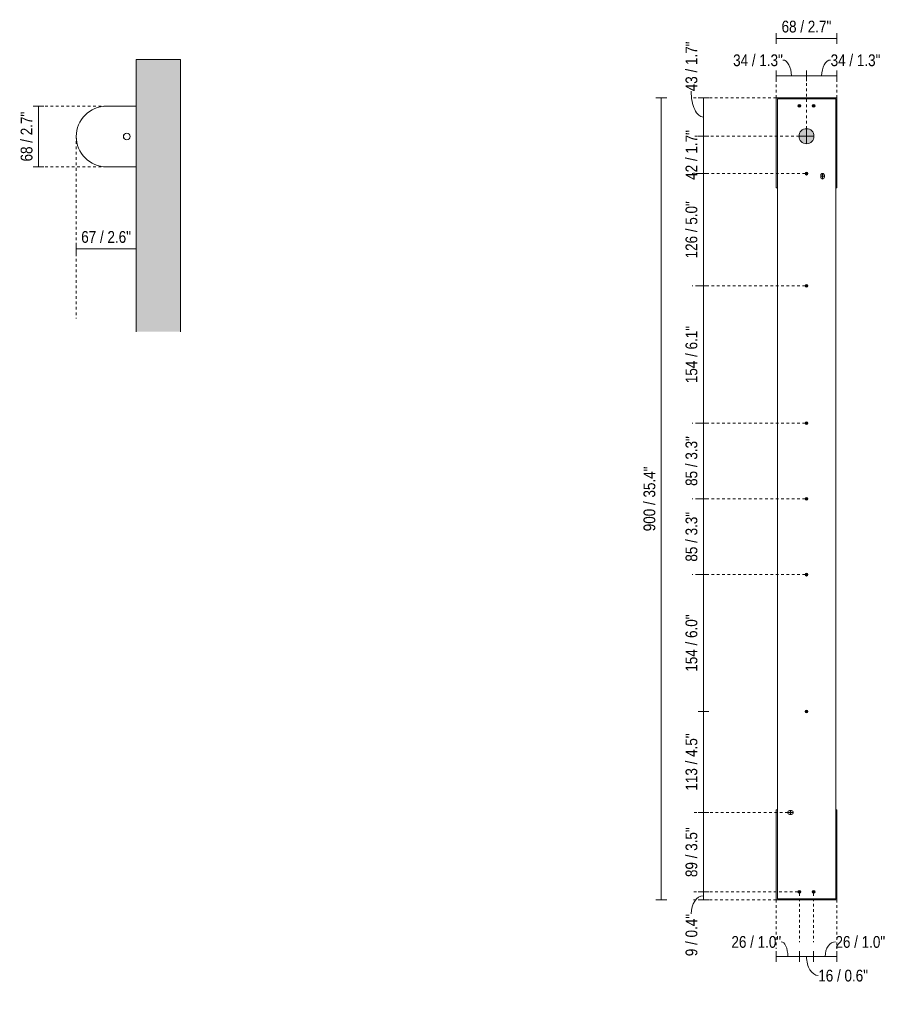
# Model space of a CAD drawing. Header units: millimetres. Extents: x -3417 to -1267, y -460 to 7069.
# Tile 2 of 3: x -2250 to -1267, y -460 to 645. Entities that reach past the tile are written whole.
import ezdxf

# ---------------------------------------------------------------- set-up
doc = ezdxf.new("R2010")
doc.units = ezdxf.units.MM
doc.linetypes.add('Dash', pattern=[6, 3, -3])
for name, color, linetype, lineweight in [('Cotas', 7, 'Continuous', 9), ('Cotas-6', 7, 'Continuous', 9), ('Elementos de detalle', 7, 'Continuous', 9), ('Lighthing Fixture Detail Wide Black', 7, 'Continuous', 20), ('Lighthing Fixture Dim Black SOL', 7, 'Continuous', 9), ('Luminarias', 7, 'Continuous', 20), ('Muros', 7, 'Continuous', 9), ('Patrón de corte', 7, 'Continuous', 9)]:
    doc.layers.add(name, color=color, linetype=linetype, lineweight=lineweight)
doc.layers.add('Lighthing Fixture Dim Grey Dash', color=7, linetype='Dash', lineweight=9, true_color=0xd2d2d2)
doc.styles.add('Arial Narrow', font='ARIALN.TTF', dxfattribs={"height": 13.2})
doc.dimstyles.new('FARO_-_2_2mm_Arial_Narrow_mm_Inch_Left', dxfattribs={"dimscale": 304.8, "dimtxt": 13.509289, "dimasz": 0, "dimexe": 0.019685, "dimexo": 0.0625, "dimgap": 0.009843, "dimtad": 1, "dimdec": 0, "dimzin": 0, "dimdsep": 46, "dimtxsty": 'Arial Narrow', "dimblk1": 'NONE', "dimblk2": 'NONE', "dimsah": 1, "dimcen": 0.09, "dimadec": 0, "dimazin": 0, "dimtfac": 1, "dimtdec": 4, "dimtix": 1, "dimtmove": 0, "dimatfit": 3, "dimfxl": 0.019685, "dimfxlon": 1, "dimtvp": 1, "dimtolj": 1, "dimtzin": 0, "dimarcsym": 2})
doc.dimstyles.new('FARO_-_2_2mm_Arial_Narrow_mm_Inch_Left_1', dxfattribs={"dimscale": 304.8, "dimtxt": 13.509289, "dimasz": 0, "dimexe": 0.019685, "dimexo": 0.0625, "dimgap": 0.009843, "dimtad": 1, "dimdec": 0, "dimzin": 0, "dimdsep": 46, "dimtxsty": 'Arial Narrow', "dimblk1": 'NONE', "dimblk2": 'NONE', "dimsah": 1, "dimcen": 0.09, "dimadec": 0, "dimazin": 0, "dimtfac": 1, "dimtdec": 4, "dimtix": 1, "dimtmove": 1, "dimatfit": 3, "dimfxl": 0.019685, "dimfxlon": 1, "dimtvp": 1, "dimtolj": 1, "dimtzin": 0, "dimarcsym": 2})
doc.dimstyles.new('FARO_-_2_2mm_Arial_Narrow_mm_Inch_Right', dxfattribs={"dimscale": 304.8, "dimtxt": 13.509289, "dimasz": 0, "dimexe": 0.019685, "dimexo": 0.0625, "dimgap": 0.009843, "dimtad": 1, "dimdec": 0, "dimzin": 0, "dimdsep": 46, "dimtxsty": 'Arial Narrow', "dimblk1": 'NONE', "dimblk2": 'NONE', "dimsah": 1, "dimcen": 0.09, "dimadec": 0, "dimazin": 0, "dimtfac": 1, "dimtdec": 4, "dimtix": 1, "dimtmove": 1, "dimatfit": 3, "dimfxl": 0.019685, "dimfxlon": 1, "dimtvp": 1, "dimtolj": 1, "dimtzin": 0, "dimarcsym": 2})
doc.dimstyles.new('FARO_-_2_2mm_Arial_Narrow_mm_Inch_Right_1', dxfattribs={"dimscale": 304.8, "dimtxt": 13.509289, "dimasz": 0, "dimexe": 0.019685, "dimexo": 0.0625, "dimgap": 0.009843, "dimtad": 1, "dimdec": 0, "dimzin": 0, "dimdsep": 46, "dimtxsty": 'Arial Narrow', "dimblk1": 'NONE', "dimblk2": 'NONE', "dimsah": 1, "dimcen": 0.09, "dimadec": 0, "dimazin": 0, "dimtfac": 1, "dimtdec": 4, "dimtix": 1, "dimtmove": 0, "dimatfit": 3, "dimfxl": 0.019685, "dimfxlon": 1, "dimtvp": 1, "dimtolj": 1, "dimtzin": 0, "dimarcsym": 2})

# ---------------------------------------------------------------- blocks, each defined once
blk = doc.blocks.new('62834 - 62832 KIVA 600 Chrome wall lamp-592721-Lateral_PDF')
at = {"layer": 'Luminarias'}
for p, q in [((-3269, 547.7), (-3302.2, 547.7)), ((-3269, 479.7), (-3269, 547.7)), ((-3302.2, 479.7), (-3269, 479.7))]:
    blk.add_line(p, q, dxfattribs=at)
for centre, radius, start, end in [((-3302.2, 513.7), 34, 90, 270), ((-3279.5, 513.7), 3.8, 90, 270), ((-3279.5, 513.7), 3.72, 90, 270), ((-3279.5, 513.7), 3.8, 270, 90), ((-3279.5, 513.7), 3.72, 270, 90)]:
    blk.add_arc(centre, radius, start, end, dxfattribs=at)
blk = doc.blocks.new('DIMBLOCK5-Lateral_PDF')
at = {"layer": 'Cotas-6', "color": 251, "true_color": 0x5b5b5b}
for p, q in [((-2229, 547.7), (-2235, 547.7)), ((-2229, 547.7), (-2229, 479.7)), ((-2229, 547.7), (-2223, 547.7)), ((-2229, 479.7), (-2235, 479.7)), ((-2229, 479.7), (-2223, 479.7))]:
    blk.add_line(p, q, dxfattribs=at)
at = {"layer": 'Cotas-6', "color": 0, "insert": (-2249, 485.7), "char_height": 13.2, "width": 67.16, "attachment_point": 1, "rotation": 90, "line_spacing_factor": 0.974696, "style": 'Arial Narrow'}
blk.add_mtext('68 / 2.7"', dxfattribs=at)
blk = doc.blocks.new('_None')
blk = doc.blocks.new('DIMBLOCK6-Lateral_PDF')
at = {"layer": 'Cotas-6', "color": 251, "true_color": 0x5b5b5b}
for p, q in [((-2186.6, 387.5), (-2186.6, 393.5)), ((-2186.6, 387.5), (-2119.4, 387.5)), ((-2186.6, 387.5), (-2186.6, 381.5)), ((-2119.4, 387.5), (-2119.4, 393.5)), ((-2119.4, 387.5), (-2119.4, 381.5))]:
    blk.add_line(p, q, dxfattribs=at)
at = {"layer": 'Cotas-6', "color": 0, "insert": (-2181, 407.6), "char_height": 13.2, "width": 67.16, "attachment_point": 1, "line_spacing_factor": 0.974696, "style": 'Arial Narrow'}
blk.add_mtext('67 / 2.6"', dxfattribs=at)
blk = doc.blocks.new('DIMBLOCK7-Alzado_PDF Fixing')
at = {"layer": 'Cotas-6', "color": 251, "true_color": 0x5b5b5b}
for p, q in [((-1400.7, -406.6), (-1400.7, -400.6)), ((-1400.7, -406.6), (-1374.7, -406.6)), ((-1400.7, -406.6), (-1400.7, -412.6)), ((-1374.7, -406.6), (-1374.7, -400.6)), ((-1374.7, -406.6), (-1374.7, -412.6))]:
    blk.add_line(p, q, dxfattribs=at)
blk.add_ellipse((-1395, -406.6), major_axis=(0, 16.6), ratio=0.441863, start_param=4.712389, end_param=6.283185, dxfattribs=at)
at = {"layer": 'Cotas-6', "color": 0, "insert": (-1451, -383.6), "char_height": 13.2, "width": 67.16, "attachment_point": 1, "line_spacing_factor": 0.974696, "style": 'Arial Narrow'}
blk.add_mtext('26 / 1.0"', dxfattribs=at)
blk = doc.blocks.new('DIMBLOCK8-Alzado_PDF Fixing')
at = {"layer": 'Cotas-6', "color": 251, "true_color": 0x5b5b5b}
for p, q in [((-1374.7, -406.6), (-1374.7, -400.6)), ((-1374.7, -406.6), (-1358.7, -406.6)), ((-1374.7, -406.6), (-1374.7, -412.6)), ((-1358.7, -406.6), (-1358.7, -400.6)), ((-1358.7, -406.6), (-1358.7, -412.6))]:
    blk.add_line(p, q, dxfattribs=at)
blk.add_ellipse((-1353.5, -406.6), major_axis=(0, 21.2), ratio=0.623223, start_param=1.570796, end_param=3.141593, dxfattribs=at)
at = {"layer": 'Cotas-6', "color": 0, "insert": (-1353.5, -421.4), "char_height": 13.2, "width": 67.16, "attachment_point": 1, "line_spacing_factor": 0.974696, "style": 'Arial Narrow'}
blk.add_mtext('16 / 0.6"', dxfattribs=at)
blk = doc.blocks.new('DIMBLOCK9-Alzado_PDF Fixing')
at = {"layer": 'Cotas-6', "color": 251, "true_color": 0x5b5b5b}
for p, q in [((-1358.7, -406.6), (-1358.7, -400.6)), ((-1358.7, -406.6), (-1332.7, -406.6)), ((-1358.7, -406.6), (-1358.7, -412.6)), ((-1332.7, -406.6), (-1332.7, -400.6)), ((-1332.7, -406.6), (-1332.7, -412.6))]:
    blk.add_line(p, q, dxfattribs=at)
blk.add_ellipse((-1334.2, -406.6), major_axis=(0, 16.6), ratio=0.694772, start_param=0, end_param=1.570796, dxfattribs=at)
at = {"layer": 'Cotas-6', "color": 0, "insert": (-1334.2, -383.6), "char_height": 13.2, "width": 67.16, "attachment_point": 1, "line_spacing_factor": 0.974696, "style": 'Arial Narrow'}
blk.add_mtext('26 / 1.0"', dxfattribs=at)
blk = doc.blocks.new('DIMBLOCK10-Alzado_PDF Fixing')
at = {"layer": 'Cotas-6', "color": 251, "true_color": 0x5b5b5b}
for p, q in [((-1482.5, 557.1), (-1488.5, 557.1)), ((-1482.5, 557.1), (-1482.5, 514.1)), ((-1482.5, 557.1), (-1476.5, 557.1)), ((-1482.5, 514.1), (-1488.5, 514.1)), ((-1482.5, 514.1), (-1476.5, 514.1))]:
    blk.add_line(p, q, dxfattribs=at)
blk.add_ellipse((-1482.5, 564.5), major_axis=(0, 28.9), ratio=0.475302, start_param=1.570796, end_param=3.141593, dxfattribs=at)
at = {"layer": 'Cotas-6', "color": 0, "insert": (-1502.5, 564.5), "char_height": 13.2, "width": 67.16, "attachment_point": 1, "rotation": 90, "line_spacing_factor": 0.974696, "style": 'Arial Narrow'}
blk.add_mtext('43 / 1.7"', dxfattribs=at)
blk = doc.blocks.new('DIMBLOCK11-Alzado_PDF Fixing')
at = {"layer": 'Cotas-6', "color": 251, "true_color": 0x5b5b5b}
for p, q in [((-1482.5, 514.1), (-1488.5, 514.1)), ((-1482.5, 514.1), (-1482.5, 472.1)), ((-1482.5, 514.1), (-1476.5, 514.1)), ((-1482.5, 472.1), (-1488.5, 472.1)), ((-1482.5, 472.1), (-1476.5, 472.1))]:
    blk.add_line(p, q, dxfattribs=at)
at = {"layer": 'Cotas-6', "color": 0, "insert": (-1502.5, 465.1), "char_height": 13.2, "width": 67.16, "attachment_point": 1, "rotation": 90, "line_spacing_factor": 0.974696, "style": 'Arial Narrow'}
blk.add_mtext('42 / 1.7"', dxfattribs=at)
blk = doc.blocks.new('DIMBLOCK12-Alzado_PDF Fixing')
at = {"layer": 'Cotas-6', "color": 251, "true_color": 0x5b5b5b}
for p, q in [((-1482.5, 472.1), (-1488.5, 472.1)), ((-1482.5, 472.1), (-1482.5, 346.1)), ((-1482.5, 472.1), (-1476.5, 472.1)), ((-1482.5, 346.1), (-1488.5, 346.1)), ((-1482.5, 346.1), (-1476.5, 346.1))]:
    blk.add_line(p, q, dxfattribs=at)
at = {"layer": 'Cotas-6', "color": 0, "insert": (-1502.5, 376.9), "char_height": 13.2, "width": 77.196, "attachment_point": 1, "rotation": 90, "line_spacing_factor": 0.974696, "style": 'Arial Narrow'}
blk.add_mtext('126 / 5.0"', dxfattribs=at)
blk = doc.blocks.new('DIMBLOCK13-Alzado_PDF Fixing')
at = {"layer": 'Cotas-6', "color": 251, "true_color": 0x5b5b5b}
for p, q in [((-1482.5, 346.1), (-1488.5, 346.1)), ((-1482.5, 346.1), (-1482.5, 192)), ((-1482.5, 346.1), (-1476.5, 346.1)), ((-1482.5, 192), (-1488.5, 192)), ((-1482.5, 192), (-1476.5, 192))]:
    blk.add_line(p, q, dxfattribs=at)
at = {"layer": 'Cotas-6', "color": 0, "insert": (-1502.5, 236.9), "char_height": 13.2, "width": 77.196, "attachment_point": 1, "rotation": 90, "line_spacing_factor": 0.974696, "style": 'Arial Narrow'}
blk.add_mtext('154 / 6.1"', dxfattribs=at)
blk = doc.blocks.new('DIMBLOCK14-Alzado_PDF Fixing')
at = {"layer": 'Cotas-6', "color": 251, "true_color": 0x5b5b5b}
for p, q in [((-1482.5, 192), (-1488.5, 192)), ((-1482.5, 192), (-1482.5, 107.1)), ((-1482.5, 192), (-1476.5, 192)), ((-1482.5, 107.1), (-1488.5, 107.1)), ((-1482.5, 107.1), (-1476.5, 107.1))]:
    blk.add_line(p, q, dxfattribs=at)
at = {"layer": 'Cotas-6', "color": 0, "insert": (-1502.5, 121.6), "char_height": 13.2, "width": 67.16, "attachment_point": 1, "rotation": 90, "line_spacing_factor": 0.974696, "style": 'Arial Narrow'}
blk.add_mtext('85 / 3.3"', dxfattribs=at)
blk = doc.blocks.new('DIMBLOCK15-Alzado_PDF Fixing')
at = {"layer": 'Cotas-6', "color": 251, "true_color": 0x5b5b5b}
for p, q in [((-1482.5, 107.1), (-1488.5, 107.1)), ((-1482.5, 107.1), (-1482.5, 22)), ((-1482.5, 107.1), (-1476.5, 107.1)), ((-1482.5, 22), (-1488.5, 22)), ((-1482.5, 22), (-1476.5, 22))]:
    blk.add_line(p, q, dxfattribs=at)
at = {"layer": 'Cotas-6', "color": 0, "insert": (-1502.5, 36.6), "char_height": 13.2, "width": 67.16, "attachment_point": 1, "rotation": 90, "line_spacing_factor": 0.974696, "style": 'Arial Narrow'}
blk.add_mtext('85 / 3.3"', dxfattribs=at)
blk = doc.blocks.new('DIMBLOCK16-Alzado_PDF Fixing')
at = {"layer": 'Cotas-6', "color": 251, "true_color": 0x5b5b5b}
for p, q in [((-1482.5, 22), (-1488.5, 22)), ((-1482.5, 22), (-1482.5, -131.5)), ((-1482.5, 22), (-1476.5, 22)), ((-1482.5, -131.5), (-1488.5, -131.5)), ((-1482.5, -131.5), (-1476.5, -131.5))]:
    blk.add_line(p, q, dxfattribs=at)
at = {"layer": 'Cotas-6', "color": 0, "insert": (-1502.5, -86.9), "char_height": 13.2, "width": 77.196, "attachment_point": 1, "rotation": 90, "line_spacing_factor": 0.974696, "style": 'Arial Narrow'}
blk.add_mtext('154 / 6.0"', dxfattribs=at)
blk = doc.blocks.new('DIMBLOCK17-Alzado_PDF Fixing')
at = {"layer": 'Cotas-6', "color": 251, "true_color": 0x5b5b5b}
for p, q in [((-1482.5, -131.5), (-1488.5, -131.5)), ((-1482.5, -131.5), (-1482.5, -244.9)), ((-1482.5, -131.5), (-1476.5, -131.5)), ((-1482.5, -244.9), (-1488.5, -244.9)), ((-1482.5, -244.9), (-1476.5, -244.9))]:
    blk.add_line(p, q, dxfattribs=at)
at = {"layer": 'Cotas-6', "color": 0, "insert": (-1502.5, -220.4), "char_height": 13.2, "width": 77.196, "attachment_point": 1, "rotation": 90, "line_spacing_factor": 0.974696, "style": 'Arial Narrow'}
blk.add_mtext('113 / 4.5"', dxfattribs=at)
blk = doc.blocks.new('DIMBLOCK18-Alzado_PDF Fixing')
at = {"layer": 'Cotas-6', "color": 251, "true_color": 0x5b5b5b}
for p, q in [((-1482.5, -244.9), (-1488.5, -244.9)), ((-1482.5, -244.9), (-1482.5, -333.9)), ((-1482.5, -244.9), (-1476.5, -244.9)), ((-1482.5, -333.9), (-1488.5, -333.9)), ((-1482.5, -333.9), (-1476.5, -333.9))]:
    blk.add_line(p, q, dxfattribs=at)
at = {"layer": 'Cotas-6', "color": 0, "insert": (-1502.5, -317.4), "char_height": 13.2, "width": 67.16, "attachment_point": 1, "rotation": 90, "line_spacing_factor": 0.974696, "style": 'Arial Narrow'}
blk.add_mtext('89 / 3.5"', dxfattribs=at)
blk = doc.blocks.new('DIMBLOCK19-Alzado_PDF Fixing')
at = {"layer": 'Cotas-6', "color": 251, "true_color": 0x5b5b5b}
for p, q in [((-1482.5, -333.9), (-1488.5, -333.9)), ((-1482.5, -333.9), (-1482.5, -342.9)), ((-1482.5, -333.9), (-1476.5, -333.9)), ((-1482.5, -342.9), (-1488.5, -342.9)), ((-1482.5, -342.9), (-1476.5, -342.9))]:
    blk.add_line(p, q, dxfattribs=at)
blk.add_ellipse((-1482.5, -358.6), major_axis=(0, 20.2), ratio=0.679041, start_param=0, end_param=1.570796, dxfattribs=at)
at = {"layer": 'Cotas-6', "color": 0, "insert": (-1502.5, -406.2), "char_height": 13.2, "width": 57.125, "attachment_point": 1, "rotation": 90, "line_spacing_factor": 0.974696, "style": 'Arial Narrow'}
blk.add_mtext('9 / 0.4"', dxfattribs=at)
blk = doc.blocks.new('DIMBLOCK20-Alzado_PDF Fixing')
at = {"layer": 'Cotas-6', "color": 251, "true_color": 0x5b5b5b}
for p, q in [((-1400.7, 581.7), (-1400.7, 587.7)), ((-1366.7, 581.7), (-1366.7, 587.7)), ((-1400.7, 581.7), (-1366.7, 581.7)), ((-1400.7, 581.7), (-1400.7, 575.7)), ((-1366.7, 581.7), (-1366.7, 575.7))]:
    blk.add_line(p, q, dxfattribs=at)
blk.add_ellipse((-1393.2, 581.7), major_axis=(0, 17.9), ratio=0.528899, start_param=4.712389, end_param=6.283185, dxfattribs=at)
at = {"layer": 'Cotas-6', "color": 0, "insert": (-1449.1, 605.9), "char_height": 13.2, "width": 67.16, "attachment_point": 1, "line_spacing_factor": 0.974696, "style": 'Arial Narrow'}
blk.add_mtext('34 / 1.3"', dxfattribs=at)
blk = doc.blocks.new('DIMBLOCK21-Alzado_PDF Fixing')
at = {"layer": 'Cotas-6', "color": 251, "true_color": 0x5b5b5b}
for p, q in [((-1366.7, 581.7), (-1366.7, 587.7)), ((-1332.7, 581.7), (-1332.7, 587.7)), ((-1366.7, 581.7), (-1332.7, 581.7)), ((-1366.7, 581.7), (-1366.7, 575.7)), ((-1332.7, 581.7), (-1332.7, 575.7))]:
    blk.add_line(p, q, dxfattribs=at)
blk.add_ellipse((-1339.6, 581.7), major_axis=(0, 17.9), ratio=0.565022, start_param=0, end_param=1.570796, dxfattribs=at)
at = {"layer": 'Cotas-6', "color": 0, "insert": (-1339.6, 605.9), "char_height": 13.2, "width": 67.16, "attachment_point": 1, "line_spacing_factor": 0.974696, "style": 'Arial Narrow'}
blk.add_mtext('34 / 1.3"', dxfattribs=at)
blk = doc.blocks.new('DIMBLOCK22-Alzado_PDF Fixing')
at = {"layer": 'Cotas-6', "color": 251, "true_color": 0x5b5b5b}
for p, q in [((-1400.7, 623.7), (-1400.7, 629.7)), ((-1400.7, 623.7), (-1332.7, 623.7)), ((-1400.7, 623.7), (-1400.7, 617.7)), ((-1332.7, 623.7), (-1332.7, 629.7)), ((-1332.7, 623.7), (-1332.7, 617.7))]:
    blk.add_line(p, q, dxfattribs=at)
at = {"layer": 'Cotas-6', "color": 0, "insert": (-1394.7, 643.7), "char_height": 13.2, "width": 67.16, "attachment_point": 1, "line_spacing_factor": 0.974696, "style": 'Arial Narrow'}
blk.add_mtext('68 / 2.7"', dxfattribs=at)
blk = doc.blocks.new('DIMBLOCK23-Alzado_PDF Fixing')
at = {"layer": 'Cotas-6', "color": 251, "true_color": 0x5b5b5b}
for p, q in [((-1529.7, 557.1), (-1535.7, 557.1)), ((-1529.7, 557.1), (-1529.7, -342.9)), ((-1529.7, 557.1), (-1523.7, 557.1)), ((-1529.7, -342.9), (-1535.7, -342.9)), ((-1529.7, -342.9), (-1523.7, -342.9))]:
    blk.add_line(p, q, dxfattribs=at)
at = {"layer": 'Cotas-6', "color": 0, "insert": (-1549.7, 70.7), "char_height": 13.2, "width": 87.231, "attachment_point": 1, "rotation": 90, "line_spacing_factor": 0.974696, "style": 'Arial Narrow'}
blk.add_mtext('900 / 35.4"', dxfattribs=at)

msp = doc.modelspace()

# ---------------------------------------------------------------- hatches: boundary and pattern name
at = {"layer": 'Elementos de detalle', "true_color": 0xc0c0c0}
h = msp.add_hatch(color=9, dxfattribs=at)
h.paths.add_polyline_path([(-1374.7, -335.5), (-1374.3, -335.5), (-1373.9, -335.3), (-1373.6, -335.1), (-1373.3, -334.7), (-1373.1, -334.3), (-1373.1, -333.9), (-1373.1, -333.5), (-1373.3, -333.1), (-1373.6, -332.8), (-1373.9, -332.5), (-1374.3, -332.4), (-1374.7, -332.3), (-1375.1, -332.4), (-1375.5, -332.5), (-1375.8, -332.8), (-1376.1, -333.1), (-1376.2, -333.5), (-1376.3, -333.9), (-1376.2, -334.3), (-1376.1, -334.7), (-1375.8, -335.1), (-1375.5, -335.3), (-1375.1, -335.5)])
h.paths.add_polyline_path([(-1358.7, -335.5), (-1358.3, -335.5), (-1357.9, -335.3), (-1357.6, -335.1), (-1357.3, -334.7), (-1357.1, -334.3), (-1357.1, -333.9), (-1357.1, -333.5), (-1357.3, -333.1), (-1357.6, -332.8), (-1357.9, -332.5), (-1358.3, -332.4), (-1358.7, -332.3), (-1359.1, -332.4), (-1359.5, -332.5), (-1359.8, -332.8), (-1360.1, -333.1), (-1360.2, -333.5), (-1360.3, -333.9), (-1360.2, -334.3), (-1360.1, -334.7), (-1359.8, -335.1), (-1359.5, -335.3), (-1359.1, -335.5)])
h.paths.add_polyline_path([(-1383.7, -247), (-1383.2, -246.9), (-1382.6, -246.7), (-1382.2, -246.4), (-1381.9, -246), (-1381.7, -245.5), (-1381.6, -244.9), (-1381.7, -244.4), (-1381.9, -243.9), (-1382.2, -243.4), (-1382.6, -243.1), (-1383.2, -242.9), (-1383.7, -242.8), (-1385.7, -242.8), (-1386.2, -242.9), (-1386.7, -243.1), (-1387.2, -243.4), (-1387.5, -243.9), (-1387.7, -244.4), (-1387.8, -244.9), (-1387.7, -245.5), (-1387.5, -246), (-1387.2, -246.4), (-1386.7, -246.7), (-1386.2, -246.9), (-1385.7, -247)])
h.paths.add_polyline_path([(-1366.7, -133.1), (-1366.3, -133.1), (-1365.9, -132.9), (-1365.6, -132.7), (-1365.3, -132.3), (-1365.2, -131.9), (-1365.1, -131.5), (-1365.2, -131.1), (-1365.3, -130.7), (-1365.6, -130.4), (-1365.9, -130.1), (-1366.3, -130), (-1366.7, -129.9), (-1367.1, -130), (-1367.5, -130.1), (-1367.8, -130.4), (-1368.1, -130.7), (-1368.2, -131.1), (-1368.3, -131.5), (-1368.2, -131.9), (-1368.1, -132.3), (-1367.8, -132.7), (-1367.5, -132.9), (-1367.1, -133.1)])
h.paths.add_polyline_path([(-1366.7, 20.4), (-1366.3, 20.4), (-1365.9, 20.6), (-1365.6, 20.9), (-1365.3, 21.2), (-1365.2, 21.6), (-1365.1, 22), (-1365.2, 22.4), (-1365.3, 22.8), (-1365.6, 23.1), (-1365.9, 23.4), (-1366.3, 23.5), (-1366.7, 23.6), (-1367.1, 23.5), (-1367.5, 23.4), (-1367.8, 23.1), (-1368.1, 22.8), (-1368.2, 22.4), (-1368.3, 22), (-1368.2, 21.6), (-1368.1, 21.2), (-1367.8, 20.9), (-1367.5, 20.6), (-1367.1, 20.4)])
h.paths.add_polyline_path([(-1366.7, 105.5), (-1366.3, 105.5), (-1365.9, 105.7), (-1365.6, 105.9), (-1365.3, 106.3), (-1365.2, 106.7), (-1365.1, 107.1), (-1365.2, 107.5), (-1365.3, 107.9), (-1365.6, 108.2), (-1365.9, 108.5), (-1366.3, 108.6), (-1366.7, 108.7), (-1367.1, 108.6), (-1367.5, 108.5), (-1367.8, 108.2), (-1368.1, 107.9), (-1368.2, 107.5), (-1368.3, 107.1), (-1368.2, 106.7), (-1368.1, 106.3), (-1367.8, 105.9), (-1367.5, 105.7), (-1367.1, 105.5)])
h.paths.add_polyline_path([(-1366.7, 190.4), (-1366.3, 190.5), (-1365.9, 190.7), (-1365.6, 190.9), (-1365.3, 191.2), (-1365.2, 191.6), (-1365.1, 192), (-1365.2, 192.5), (-1365.3, 192.8), (-1365.6, 193.2), (-1365.9, 193.4), (-1366.3, 193.6), (-1366.7, 193.6), (-1367.1, 193.6), (-1367.5, 193.4), (-1367.8, 193.2), (-1368.1, 192.8), (-1368.2, 192.5), (-1368.3, 192), (-1368.2, 191.6), (-1368.1, 191.2), (-1367.8, 190.9), (-1367.5, 190.7), (-1367.1, 190.5)])
h.paths.add_polyline_path([(-1366.7, 344.5), (-1366.3, 344.5), (-1365.9, 344.7), (-1365.6, 345), (-1365.3, 345.3), (-1365.2, 345.7), (-1365.1, 346.1), (-1365.2, 346.5), (-1365.3, 346.9), (-1365.6, 347.2), (-1365.9, 347.5), (-1366.3, 347.6), (-1366.7, 347.7), (-1367.1, 347.6), (-1367.5, 347.5), (-1367.8, 347.2), (-1368.1, 346.9), (-1368.2, 346.5), (-1368.3, 346.1), (-1368.2, 345.7), (-1368.1, 345.3), (-1367.8, 345), (-1367.5, 344.7), (-1367.1, 344.5)])
h.paths.add_polyline_path([(-1348.7, 466), (-1348.2, 466.1), (-1347.6, 466.3), (-1347.2, 466.6), (-1346.9, 467), (-1346.7, 467.5), (-1346.6, 468.1), (-1346.6, 470.1), (-1346.7, 470.6), (-1346.9, 471.1), (-1347.2, 471.6), (-1347.6, 471.9), (-1348.2, 472.1), (-1348.7, 472.2), (-1349.2, 472.1), (-1349.7, 471.9), (-1350.2, 471.6), (-1350.5, 471.1), (-1350.7, 470.6), (-1350.8, 470.1), (-1350.8, 468.1), (-1350.7, 467.5), (-1350.5, 467), (-1350.2, 466.6), (-1349.7, 466.3), (-1349.2, 466.1)])
h.paths.add_polyline_path([(-1366.7, 470.5), (-1366.3, 470.5), (-1365.9, 470.7), (-1365.6, 471), (-1365.3, 471.3), (-1365.2, 471.7), (-1365.1, 472.1), (-1365.2, 472.5), (-1365.3, 472.9), (-1365.6, 473.2), (-1365.9, 473.5), (-1366.3, 473.6), (-1366.7, 473.7), (-1367.1, 473.6), (-1367.5, 473.5), (-1367.8, 473.2), (-1368.1, 472.9), (-1368.2, 472.5), (-1368.3, 472.1), (-1368.2, 471.7), (-1368.1, 471.3), (-1367.8, 471), (-1367.5, 470.7), (-1367.1, 470.5)])
h.paths.add_polyline_path([(-1366.7, 505.7), (-1364.5, 506), (-1362.5, 506.8), (-1360.8, 508.2), (-1359.4, 509.9), (-1358.6, 511.9), (-1358.3, 514.1), (-1358.6, 516.3), (-1359.4, 518.3), (-1360.8, 520), (-1362.5, 521.4), (-1364.5, 522.2), (-1366.7, 522.5), (-1368.9, 522.2), (-1370.9, 521.4), (-1372.6, 520), (-1374, 518.3), (-1374.8, 516.3), (-1375.1, 514.1), (-1374.8, 511.9), (-1373.8, 509.7), (-1372.6, 508.2), (-1370.9, 506.8), (-1368.9, 506)])
h.paths.add_polyline_path([(-1374.7, 546.5), (-1374.3, 546.6), (-1373.9, 546.7), (-1373.6, 547), (-1373.3, 547.3), (-1373.1, 547.7), (-1373.1, 548.1), (-1373.1, 548.5), (-1373.3, 548.9), (-1373.6, 549.2), (-1373.9, 549.5), (-1374.3, 549.6), (-1374.7, 549.7), (-1375.1, 549.6), (-1375.5, 549.5), (-1375.8, 549.2), (-1376.1, 548.9), (-1376.2, 548.5), (-1376.3, 548.1), (-1376.2, 547.7), (-1376.1, 547.3), (-1375.8, 547), (-1375.5, 546.7), (-1375.1, 546.6)])
h.paths.add_polyline_path([(-1358.7, 546.5), (-1358.3, 546.6), (-1357.9, 546.7), (-1357.6, 547), (-1357.3, 547.3), (-1357.1, 547.7), (-1357.1, 548.1), (-1357.1, 548.5), (-1357.3, 548.9), (-1357.6, 549.2), (-1357.9, 549.5), (-1358.3, 549.6), (-1358.7, 549.7), (-1359.1, 549.6), (-1359.5, 549.5), (-1359.8, 549.2), (-1360.1, 548.9), (-1360.2, 548.5), (-1360.3, 548.1), (-1360.2, 547.7), (-1360, 547.2), (-1359.8, 547), (-1359.5, 546.7), (-1359.1, 546.6)])
at = {"layer": 'Patrón de corte', "true_color": 0xe8e8e8}
msp.add_hatch(color=254, dxfattribs=at).paths.add_polyline_path([(-2119.4, 294.7), (-2069.4, 294.7), (-2069.4, 600), (-2119.4, 600), (-2119.4, 455.8)])

# ---------------------------------------------------------------- linework, layer by layer
at = {"layer": 'Lighthing Fixture Detail Wide Black'}
for p, q in [((-1332.7, 557.1), (-1400.7, 557.1)), ((-1400.7, 557.1), (-1400.7, 456.1)), ((-1333.7, 556.1), (-1399.2, 556.1)), ((-1399.2, 556.1), (-1399.2, -341.9)), ((-1333.7, -341.9), (-1333.7, 556.1)), ((-1332.7, 456.1), (-1332.7, 557.1)), ((-1350.8, 470.1), (-1350.8, 468.1)), ((-1346.6, 468.1), (-1346.6, 470.1)), ((-1400.7, 456.1), (-1399.2, 456.1)), ((-1333.7, 456.1), (-1332.7, 456.1)), ((-1399.2, -241.9), (-1400.7, -241.9)), ((-1400.7, -241.9), (-1400.7, -342.9)), ((-1383.7, -242.8), (-1385.7, -242.8)), ((-1332.7, -241.9), (-1333.7, -241.9)), ((-1332.7, -342.9), (-1332.7, -241.9)), ((-1385.7, -247), (-1383.7, -247)), ((-1399.2, -341.9), (-1333.7, -341.9)), ((-1400.7, -342.9), (-1332.7, -342.9))]:
    msp.add_line(p, q, dxfattribs=at)
for centre, radius, start, end in [((-1374.7, 548.1), 1.6, 360, 180), ((-1374.7, 548.1), 1.6, 180, 0), ((-1358.7, 548.1), 1.6, 360, 180), ((-1358.7, 548.1), 1.6, 180, 0), ((-1366.7, 514.1), 8.4, 0, 180), ((-1366.7, 514.1), 8.4, 180, 360), ((-1366.7, 472.1), 1.6, 360, 180), ((-1366.7, 472.1), 1.6, 180, 0), ((-1348.7, 470.1), 2.1, 360, 180), ((-1348.7, 468.1), 2.1, 180, 0), ((-1366.7, 346.1), 1.6, 360, 180), ((-1366.7, 346.1), 1.6, 180, 0), ((-1366.7, 192), 1.6, 360, 180), ((-1366.7, 192), 1.6, 180, 0), ((-1366.7, 107.1), 1.6, 360, 180), ((-1366.7, 107.1), 1.6, 180, 0), ((-1366.7, 22), 1.6, 360, 180), ((-1366.7, 22), 1.6, 180, 0), ((-1366.7, -131.5), 1.6, 360, 180), ((-1366.7, -131.5), 1.6, 180, 0), ((-1385.7, -244.9), 2.1, 90, 270), ((-1383.7, -244.9), 2.1, 270, 90), ((-1374.7, -333.9), 1.6, 360, 180), ((-1374.7, -333.9), 1.6, 180, 0), ((-1358.7, -333.9), 1.6, 360, 180), ((-1358.7, -333.9), 1.6, 180, 0)]:
    msp.add_arc(centre, radius, start, end, dxfattribs=at)
at = {"layer": 'Lighthing Fixture Dim Black SOL'}
for p, q in [((-1376.3, 548.1), (-1373.1, 548.1)), ((-1374.7, 549.7), (-1374.7, 546.5)), ((-1360.3, 548.1), (-1357.1, 548.1)), ((-1358.7, 549.7), (-1358.7, 546.5)), ((-1366.7, 522.5), (-1366.7, 505.7)), ((-1375.1, 514.1), (-1358.3, 514.1)), ((-1368.3, 472.1), (-1365.1, 472.1)), ((-1366.7, 473.7), (-1366.7, 470.5)), ((-1346.6, 469.1), (-1350.8, 469.1)), ((-1348.7, 472.2), (-1348.7, 466)), ((-1368.3, 346.1), (-1365.1, 346.1)), ((-1366.7, 344.5), (-1366.7, 347.7)), ((-1368.3, 192), (-1365.1, 192)), ((-1366.7, 193.6), (-1366.7, 190.4)), ((-1368.3, 107.1), (-1365.1, 107.1)), ((-1366.7, 108.7), (-1366.7, 105.5)), ((-1366.7, 20.4), (-1366.7, 23.6)), ((-1368.3, 22), (-1365.1, 22)), ((-1368.3, -131.5), (-1365.1, -131.5)), ((-1366.7, -133.1), (-1366.7, -129.9)), ((-1384.7, -242.8), (-1384.7, -247)), ((-1387.8, -244.9), (-1381.6, -244.9)), ((-1376.3, -333.9), (-1373.1, -333.9)), ((-1374.7, -335.5), (-1374.7, -332.3)), ((-1357.1, -333.9), (-1360.3, -333.9)), ((-1358.7, -332.3), (-1358.7, -335.5))]:
    msp.add_line(p, q, dxfattribs=at)
at = {"layer": 'Lighthing Fixture Dim Grey Dash'}
for p, q in [((-1400.7, 557.1), (-1400.7, 579.4)), ((-1366.7, 522.5), (-1366.7, 579.4)), ((-1332.7, 557.1), (-1332.7, 584.4)), ((-1400.7, 557.1), (-1495, 557.1)), ((-2152.6, 547.7), (-2227.6, 547.7)), ((-2186.6, 514.4), (-2186.6, 454.4)), ((-1375.1, 514.1), (-1495, 514.1)), ((-2119.4, 494.7), (-2119.4, 454.4)), ((-2152.6, 479.7), (-2227.6, 479.7)), ((-1368.3, 472.1), (-1495, 472.1)), ((-2186.6, 454.4), (-2186.6, 309.4)), ((-1368.3, 346.1), (-1495, 346.1)), ((-1368.3, 192), (-1495, 192)), ((-1368.3, 107.1), (-1495, 107.1)), ((-1368.3, 22), (-1495, 22)), ((-1387.8, -244.9), (-1495, -244.9)), ((-1376.3, -333.9), (-1495, -333.9)), ((-1374.7, -335.5), (-1374.7, -390.5)), ((-1358.7, -335.5), (-1358.7, -390.5)), ((-1400.7, -342.9), (-1495, -342.9)), ((-1400.7, -342.9), (-1400.7, -397.9)), ((-1332.7, -342.9), (-1332.7, -397.9))]:
    msp.add_line(p, q, dxfattribs=at)
at = {"layer": 'Muros'}
for p, q in [((-2119.4, 600), (-2119.4, 547.7)), ((-2069.4, 600), (-2119.4, 600)), ((-2069.4, 294.7), (-2069.4, 600)), ((-2119.4, 479.7), (-2119.4, 294.7))]:
    msp.add_line(p, q, dxfattribs=at)

# ---------------------------------------------------------------- block references
at = {"layer": 'Luminarias'}
msp.add_blockref('62834 - 62832 KIVA 600 Chrome wall lamp-592721-Lateral_PDF', (1149.6, 0), dxfattribs=at)

# ---------------------------------------------------------------- dimensions: what is measured, and where the dimension line sits
at = {"layer": 'Cotas', "color": 251, "true_color": 0x5b5b5b}
for base, p1, p2, dimstyle, override, picture, middle in [((-1332.7, 623.7), (-1400.7, 617.7), (-1332.7, 617.7), 'FARO_-_2_2mm_Arial_Narrow_mm_Inch_Right_1', {"dimpost": '<>', "dimfxl": 68}, 'DIMBLOCK22-Alzado_PDF Fixing', (-1366.7, 635.2)), ((-2119.4, 387.5), (-2186.6, 393.5), (-2119.4, 393.5), 'FARO_-_2_2mm_Arial_Narrow_mm_Inch_Left', {"dimpost": '<>', "dimfxl": 67.192542}, 'DIMBLOCK6-Lateral_PDF', (-2153, 399))]:
    dim = msp.add_linear_dim(base=base, p1=p1, p2=p2, dimstyle=dimstyle, override=override, dxfattribs=at)
    dim.commit()
    dim.dimension.update_dxf_attribs({"geometry": picture, "text_midpoint": middle})
for base, p1, p2, override, picture, middle in [((-1482.5, 514.1), (-1488.5, 557.1), (-1488.5, 514.1), {"dimpost": '<>', "dimfxl": 42.977358}, 'DIMBLOCK10-Alzado_PDF Fixing', (-1493.7, 598)), ((-1482.5, -342.9), (-1488.5, -333.9), (-1488.5, -342.9), {"dimpost": '<>', "dimfxl": 8.989853}, 'DIMBLOCK19-Alzado_PDF Fixing', (-1493.7, -377.7))]:
    dim = msp.add_linear_dim(base=base, p1=p1, p2=p2, angle=90, dimstyle='FARO_-_2_2mm_Arial_Narrow_mm_Inch_Left_1', override=override, dxfattribs=at)
    dim.commit()
    dim.dimension.update_dxf_attribs({"geometry": picture, "text_midpoint": middle, "dimtype": 160, "text_rotation": 90})
for base, p1, p2, dimstyle, override, picture, middle in [((-1366.7, 581.7), (-1400.7, 575.7), (-1366.7, 575.7), 'FARO_-_2_2mm_Arial_Narrow_mm_Inch_Right', {"dimpost": '<>', "dimfxl": 33.99399}, 'DIMBLOCK20-Alzado_PDF Fixing', (-1415.6, 597.1)), ((-1332.7, 581.7), (-1366.7, 575.7), (-1332.7, 575.7), 'FARO_-_2_2mm_Arial_Narrow_mm_Inch_Right', {"dimpost": '<>', "dimfxl": 34.00601}, 'DIMBLOCK21-Alzado_PDF Fixing', (-1306, 597.1)), ((-1374.7, -406.6), (-1400.7, -400.6), (-1374.7, -400.6), 'FARO_-_2_2mm_Arial_Narrow_mm_Inch_Left_1', {"dimpost": '<>', "dimfxl": 26.006629}, 'DIMBLOCK7-Alzado_PDF Fixing', (-1417.4, -392.4)), ((-1332.7, -406.6), (-1358.7, -400.6), (-1332.7, -400.6), 'FARO_-_2_2mm_Arial_Narrow_mm_Inch_Left_1', {"dimpost": '<>', "dimfxl": 25.986567}, 'DIMBLOCK9-Alzado_PDF Fixing', (-1300.6, -392.4)), ((-1358.7, -406.6), (-1374.7, -400.6), (-1358.7, -400.6), 'FARO_-_2_2mm_Arial_Narrow_mm_Inch_Left_1', {"dimpost": '<>', "dimfxl": 16.006804}, 'DIMBLOCK8-Alzado_PDF Fixing', (-1319.9, -430.2))]:
    dim = msp.add_linear_dim(base=base, p1=p1, p2=p2, dimstyle=dimstyle, override=override, dxfattribs=at)
    dim.commit()
    dim.dimension.update_dxf_attribs({"geometry": picture, "text_midpoint": middle, "dimtype": 160})
for base, p1, p2, override, picture, middle in [((-2229, 479.7), (-2223, 547.7), (-2223, 479.7), {"dimpost": '<>', "dimfxl": 68}, 'DIMBLOCK5-Lateral_PDF', (-2240.5, 513.7)), ((-1529.7, -342.9), (-1523.7, 557.1), (-1523.7, -342.9), {"dimpost": '<>', "dimfxl": 900}, 'DIMBLOCK23-Alzado_PDF Fixing', (-1541.2, 107.1)), ((-1482.5, 472.1), (-1488.5, 514.1), (-1488.5, 472.1), {"dimpost": '<>', "dimfxl": 42.010202}, 'DIMBLOCK11-Alzado_PDF Fixing', (-1494, 493.1)), ((-1482.5, 346.1), (-1488.5, 472.1), (-1488.5, 346.1), {"dimpost": '<>', "dimfxl": 125.996429}, 'DIMBLOCK12-Alzado_PDF Fixing', (-1494, 409.1)), ((-1482.5, 192), (-1488.5, 346.1), (-1488.5, 192), {"dimpost": '<>', "dimfxl": 154.048513}, 'DIMBLOCK13-Alzado_PDF Fixing', (-1494, 269.1)), ((-1482.5, 107.1), (-1488.5, 192), (-1488.5, 107.1), {"dimpost": '<>', "dimfxl": 84.967499}, 'DIMBLOCK14-Alzado_PDF Fixing', (-1494, 149.6)), ((-1482.5, 22), (-1488.5, 107.1), (-1488.5, 22), {"dimpost": '<>', "dimfxl": 85.082187}, 'DIMBLOCK15-Alzado_PDF Fixing', (-1494, 64.5)), ((-1482.4757, -131.534), (-1488.4757, 21.9963), (-1476.4757, -131.534), {"dimpost": '<>', "dimfxl": 153.998573}, 'DIMBLOCK16-Alzado_PDF Fixing', (-1494.0206, -54.7688)), ((-1482.5, -244.9), (-1476.5, -131.5), (-1488.5, -244.9), {"dimpost": '<>', "dimfxl": 114.020711}, 'DIMBLOCK17-Alzado_PDF Fixing', (-1494, -188.2)), ((-1482.5, -333.9), (-1488.5, -244.9), (-1488.5, -333.9), {"dimpost": '<>', "dimfxl": 89.010147}, 'DIMBLOCK18-Alzado_PDF Fixing', (-1494, -289.4))]:
    dim = msp.add_linear_dim(base=base, p1=p1, p2=p2, angle=90, dimstyle='FARO_-_2_2mm_Arial_Narrow_mm_Inch_Left', override=override, dxfattribs=at)
    dim.commit()
    dim.dimension.update_dxf_attribs({"geometry": picture, "text_midpoint": middle})

doc.saveas('drawing.dxf')
